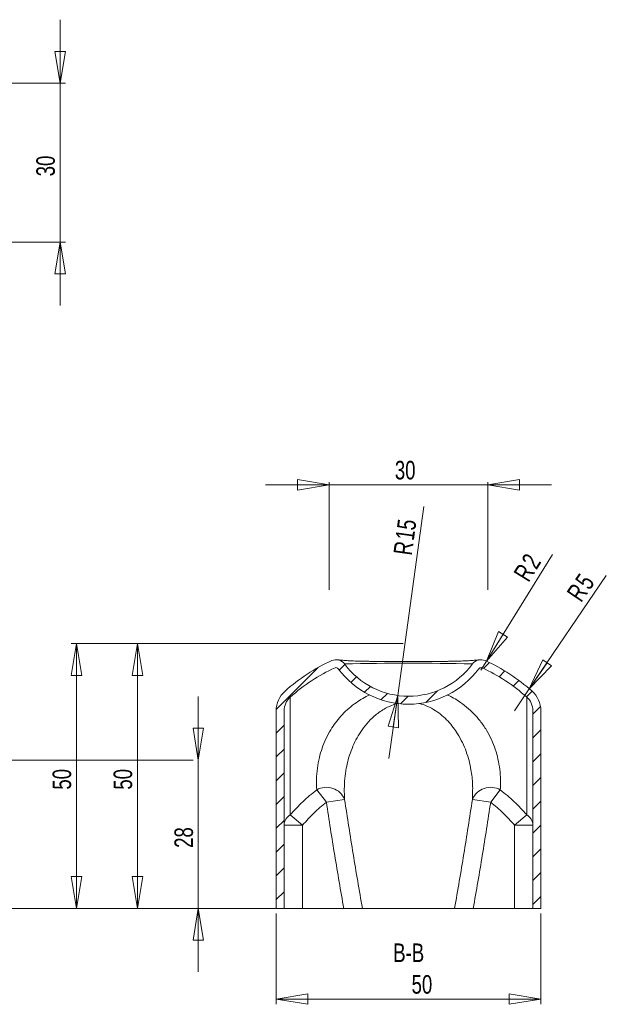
# Model space of a CAD drawing. Header units: millimetres. Extents: x 36 to 310, y 21 to 229.
# Tile 2 of 2: x 199 to 310, y 26 to 212. Entities that reach past the tile are written whole.
import ezdxf

# ---------------------------------------------------------------- set-up
doc = ezdxf.new("R2010")
doc.units = ezdxf.units.MM
doc.styles.add('SLDTEXTSTYLE0', font='TXT', dxfattribs={"width": 0.75})
doc.dimstyles.new('SLDDIMSTYLE0', dxfattribs={"dimtxt": 3.5, "dimasz": 6, "dimexe": 0, "dimexo": 0.0625, "dimgap": 0.875, "dimtad": 1, "dimrnd": 1e-09, "dimzin": 12, "dimdsep": 46, "dimtxsty": 'SLDTEXTSTYLE0', "dimblk1": 'CLOSED', "dimblk2": 'CLOSED', "dimsah": 1, "dimcen": 0.09, "dimadec": 0, "dimazin": 3, "dimtfac": 1, "dimtmove": 0, "dimatfit": 0, "dimldrblk": 'CLOSED', "dimfxl": 0, "dimfrac": 2, "dimtolj": 1, "dimtzin": 12, "dimarcsym": 0})
doc.dimstyles.new('SLDDIMSTYLE1', dxfattribs={"dimtxt": 3.5, "dimasz": 6, "dimexe": 0, "dimexo": 0.0625, "dimgap": 0.875, "dimtad": 1, "dimrnd": 1e-09, "dimzin": 12, "dimdsep": 46, "dimtxsty": 'SLDTEXTSTYLE0', "dimblk1": 'CLOSED', "dimblk2": 'CLOSED', "dimsah": 1, "dimcen": 0.09, "dimadec": 0, "dimazin": 3, "dimtfac": 1, "dimtofl": 0, "dimtmove": 0, "dimatfit": 3, "dimldrblk": 'CLOSED', "dimfxl": 0, "dimfrac": 2, "dimtolj": 1, "dimtzin": 12, "dimarcsym": 0})
doc.dimstyles.new('SLDDIMSTYLE3', dxfattribs={"dimtxt": 3.5, "dimasz": 6, "dimexe": 0, "dimexo": 0.0625, "dimgap": 0.875, "dimtad": 1, "dimrnd": 1e-09, "dimzin": 12, "dimdsep": 46, "dimtxsty": 'SLDTEXTSTYLE0', "dimblk1": 'CLOSED', "dimblk2": 'CLOSED', "dimsah": 1, "dimcen": 0, "dimadec": 0, "dimazin": 3, "dimtfac": 1, "dimtofl": 0, "dimtmove": 0, "dimatfit": 3, "dimldrblk": 'CLOSED', "dimfxl": 0, "dimfrac": 2, "dimtolj": 1, "dimtzin": 12, "dimarcsym": 0})
doc.dimstyles.new('SLDDIMSTYLE4', dxfattribs={"dimtxt": 3.5, "dimasz": 6, "dimexe": 0, "dimexo": 0.0625, "dimgap": 0.875, "dimtad": 1, "dimrnd": 1e-09, "dimzin": 12, "dimdsep": 46, "dimtxsty": 'SLDTEXTSTYLE0', "dimblk1": 'CLOSED', "dimblk2": 'CLOSED', "dimsah": 1, "dimcen": 0, "dimadec": 0, "dimazin": 3, "dimtfac": 1, "dimtofl": 0, "dimtmove": 1, "dimatfit": 3, "dimldrblk": 'CLOSED', "dimfxl": 0, "dimfrac": 2, "dimtolj": 1, "dimtzin": 12, "dimarcsym": 0})

# ---------------------------------------------------------------- blocks, each defined once
blk = doc.blocks.new('_CLOSED')
at = {"color": 0, "linetype": 'ByBlock', "lineweight": -2}
for p, q in [((-1, 0.166667), (0, 0)), ((-1, 0.166667), (-1, -0.166667)), ((0, 0), (-1, -0.166667)), ((0, 0), (-1, 0))]:
    blk.add_line(p, q, dxfattribs=at)
blk = doc.blocks.new('_D_3')
at = {"color": 7, "linetype": 'Continuous', "lineweight": 0}
for p, q in [((206.9437616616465, 199.8993975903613), (206.9437616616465, 211.8993975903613)), ((168.5, 199.8993975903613), (207.9437616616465, 199.8993975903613)), ((206.9437616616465, 169.8993975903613), (206.9437616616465, 199.8993975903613)), ((168.5, 169.8993975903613), (207.9437616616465, 169.8993975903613)), ((206.9437616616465, 169.8993975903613), (206.9437616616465, 157.8993975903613))]:
    blk.add_line(p, q, dxfattribs=at)
at = {"color": 7, "linetype": 'Continuous', "lineweight": 0, "xscale": 6, "yscale": 6}
for p, rotation in [((206.9437616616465, 199.8993975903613, 25.03912487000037), 270.0000000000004), ((206.9437616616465, 169.8993975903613, 25.03912487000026), 90.0000000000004)]:
    blk.add_blockref('_CLOSED', p, dxfattribs=dict(at, rotation=rotation))
at = {"color": 7, "linetype": 'Continuous', "lineweight": 0, "insert": (202.4320247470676, 182.3168453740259), "char_height": 3.5, "attachment_point": 1, "rotation": 90, "style": 'SLDTEXTSTYLE0'}
blk.add_mtext('30', dxfattribs=at)
blk = doc.blocks.new('_D_7')
at = {"color": 7, "linetype": 'Continuous', "lineweight": 0}
for p, q in [((247.7487969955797, 43.04720946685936), (247.7487969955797, 25.91915516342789)), ((297.7487969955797, 43.04720946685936), (297.7487969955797, 25.91915516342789)), ((247.7487969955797, 26.91915516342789), (297.7487969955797, 26.91915516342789))]:
    blk.add_line(p, q, dxfattribs=at)
at = {"color": 7, "linetype": 'Continuous', "lineweight": 0, "xscale": 6, "yscale": 6, "rotation": 180.0000000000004}
blk.add_blockref('_CLOSED', (247.7487969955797, 26.91915516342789, 92.88643092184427), dxfattribs=at)
at = {"color": 7, "linetype": 'Continuous', "lineweight": 0, "xscale": 6, "yscale": 6}
blk.add_blockref('_CLOSED', (297.7487969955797, 26.91915516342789, 92.88643092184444), dxfattribs=at)
at = {"color": 7, "linetype": 'Continuous', "lineweight": 0, "insert": (273.333337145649, 31.43089207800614), "char_height": 3.5, "attachment_point": 1, "style": 'SLDTEXTSTYLE0'}
blk.add_mtext('50', dxfattribs=at)
blk = doc.blocks.new('_D_8')
at = {"color": 7, "linetype": 'Continuous', "lineweight": 0}
for p, q in [((246.7487969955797, 94.04720946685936), (209.0150620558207, 94.04720946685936)), ((210.0150620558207, 44.04720946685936), (210.0150620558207, 94.04720946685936)), ((246.7487969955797, 44.04720946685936), (209.0150620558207, 44.04720946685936))]:
    blk.add_line(p, q, dxfattribs=at)
at = {"color": 7, "linetype": 'Continuous', "lineweight": 0, "xscale": 6, "yscale": 6}
for p, rotation in [((210.0150620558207, 94.04720946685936, 92.886430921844), 90.0000000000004), ((210.0150620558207, 44.04720946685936, 92.886430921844), 270.0000000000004)]:
    blk.add_blockref('_CLOSED', p, dxfattribs=dict(at, rotation=rotation))
at = {"color": 7, "linetype": 'Continuous', "lineweight": 0, "insert": (205.5033251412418, 66.46465725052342), "char_height": 3.5, "attachment_point": 1, "rotation": 90, "style": 'SLDTEXTSTYLE0'}
blk.add_mtext('50', dxfattribs=at)
blk = doc.blocks.new('_D_9')
at = {"color": 7, "linetype": 'Continuous', "lineweight": 0}
for p, q in [((233.0366595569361, 72.04720946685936), (233.0366595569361, 84.04720946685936)), ((159.7714242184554, 72.04720946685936), (232.0366595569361, 72.04720946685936)), ((233.0366595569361, 72.04720946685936), (233.0366595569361, 44.04720946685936)), ((159.3105022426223, 44.04720946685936), (232.0366595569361, 44.04720946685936)), ((233.0366595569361, 44.04720946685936), (233.0366595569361, 32.04720946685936))]:
    blk.add_line(p, q, dxfattribs=at)
at = {"color": 7, "linetype": 'Continuous', "lineweight": 0, "xscale": 6, "yscale": 6}
for p, rotation in [((233.0366595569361, 72.04720946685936, 92.68643092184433), 270.0000000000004), ((233.0366595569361, 44.04720946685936, 92.68643092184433), 90.0000000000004)]:
    blk.add_blockref('_CLOSED', p, dxfattribs=dict(at, rotation=rotation))
at = {"color": 7, "linetype": 'Continuous', "lineweight": 0, "insert": (228.5249226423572, 55.46465725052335), "char_height": 3.5, "attachment_point": 1, "rotation": 90.00000000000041, "style": 'SLDTEXTSTYLE0'}
blk.add_mtext('28', dxfattribs=at)
blk = doc.blocks.new('_D_10')
at = {"color": 7, "linetype": 'Continuous', "lineweight": 0}
for p, q in [((271.7487969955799, 94.04720946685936), (220.5463873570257, 94.04720946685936)), ((221.5463873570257, 94.04720946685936), (221.5463873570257, 44.04720946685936)), ((271.7487969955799, 44.04720946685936), (220.5463873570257, 44.04720946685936))]:
    blk.add_line(p, q, dxfattribs=at)
at = {"color": 7, "linetype": 'Continuous', "lineweight": 0, "xscale": 6, "yscale": 6}
for p, rotation in [((221.5463873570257, 94.04720946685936, 32.17778452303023), 90.0000000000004), ((221.5463873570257, 44.04720946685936, 32.17778452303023), 270.0000000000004)]:
    blk.add_blockref('_CLOSED', p, dxfattribs=dict(at, rotation=rotation))
at = {"color": 7, "linetype": 'Continuous', "lineweight": 0, "insert": (217.0346504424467, 66.46465725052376), "char_height": 3.5, "attachment_point": 1, "rotation": 90.00000000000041, "style": 'SLDTEXTSTYLE0'}
blk.add_mtext('50', dxfattribs=at)
blk = doc.blocks.new('_D_11')
at = {"color": 7, "linetype": 'Continuous', "lineweight": 0}
for p, q in [((257.7487969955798, 124.0525649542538), (245.7487969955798, 124.0525649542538)), ((257.7487969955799, 104.2130966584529), (257.7487969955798, 124.5525649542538)), ((287.7487969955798, 124.0525649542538), (257.7487969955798, 124.0525649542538)), ((287.7487969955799, 104.2130966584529), (287.7487969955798, 124.5525649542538)), ((287.7487969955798, 124.0525649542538), (299.7487969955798, 124.0525649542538))]:
    blk.add_line(p, q, dxfattribs=at)
at = {"color": 7, "linetype": 'Continuous', "lineweight": 0, "xscale": 6, "yscale": 6}
blk.add_blockref('_CLOSED', (257.7487969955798, 124.0525649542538, 48.06542340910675), dxfattribs=at)
at = {"color": 7, "linetype": 'Continuous', "lineweight": 0, "xscale": 6, "yscale": 6, "rotation": 180.0000000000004}
blk.add_blockref('_CLOSED', (287.7487969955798, 124.0525649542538, 48.06542340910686), dxfattribs=at)
at = {"color": 7, "linetype": 'Continuous', "lineweight": 0, "insert": (270.1662447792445, 128.5643018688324), "char_height": 3.5, "attachment_point": 1, "style": 'SLDTEXTSTYLE0'}
blk.add_mtext('30', dxfattribs=at)
blk = doc.blocks.new('_D_12')
at = {"color": 7, "linetype": 'Continuous', "lineweight": 0}
for q in [(310.1197187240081, 106.8882275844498), (292.7487969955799, 81.34541426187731)]:
    blk.add_line((295.5605472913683, 85.4799106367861), q, dxfattribs=at)
at = {"color": 7, "linetype": 'Continuous', "lineweight": 0, "xscale": 6, "yscale": 6, "rotation": 235.7815237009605}
blk.add_blockref('_CLOSED', (295.5605472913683, 85.4799106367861, 30.38643092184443), dxfattribs=at)
at = {"color": 7, "linetype": 'Continuous', "lineweight": 0, "char_height": 3.5, "attachment_point": 1, "rotation": 55.781523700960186, "style": 'SLDTEXTSTYLE0'}
for s, insert in [('5', (304.0561924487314, 105.9688558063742)), ('R', (302.4653159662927, 103.6295751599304))]:
    blk.add_mtext(s, dxfattribs=dict(at, insert=insert))
blk = doc.blocks.new('_D_13')
at = {"color": 7, "linetype": 'Continuous', "lineweight": 0}
for q in [(299.9438410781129, 110.9010413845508), (286.4274400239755, 89.01629663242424)]:
    blk.add_line((287.4783893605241, 90.71791512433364), q, dxfattribs=at)
at = {"color": 7, "linetype": 'Continuous', "lineweight": 0, "xscale": 6, "yscale": 6, "rotation": 238.2997968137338}
blk.add_blockref('_CLOSED', (287.4783893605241, 90.71791512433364, 30.38643092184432), dxfattribs=at)
at = {"color": 7, "linetype": 'Continuous', "lineweight": 0, "char_height": 3.5, "attachment_point": 1, "rotation": 58.29979681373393, "style": 'SLDTEXTSTYLE0'}
for s, insert in [('2', (293.9331894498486, 109.7120474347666)), ('R', (292.4466326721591, 107.3051259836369))]:
    blk.add_mtext(s, dxfattribs=dict(at, insert=insert))
blk = doc.blocks.new('_D_14')
at = {"color": 7, "linetype": 'Continuous', "lineweight": 0}
for q in [(275.6572217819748, 119.9465014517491), (269.0560340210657, 72.36431284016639)]:
    blk.add_line((270.7050287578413, 84.2504735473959), q, dxfattribs=at)
at = {"color": 7, "linetype": 'Continuous', "lineweight": 0, "xscale": 6, "yscale": 6, "rotation": 82.10163804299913}
blk.add_blockref('_CLOSED', (270.7050287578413, 84.2504735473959, 30.28643092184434), dxfattribs=at)
at = {"color": 7, "linetype": 'Continuous', "lineweight": 0, "char_height": 3.5, "attachment_point": 1, "rotation": 82.16902214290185, "style": 'SLDTEXTSTYLE0'}
for s, insert in [('15', (270.2675093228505, 113.8715992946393)), ('R', (269.8820575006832, 111.0690024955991))]:
    blk.add_mtext(s, dxfattribs=dict(at, insert=insert))

msp = doc.modelspace()

# ---------------------------------------------------------------- hatches: boundary and pattern name
at = {"linetype": 'Continuous', "lineweight": 0}
h = msp.add_hatch(dxfattribs=at)
h.set_pattern_fill('ANSI31', style=0)
h.set_pattern_definition([(45, (0, 0), (-2.245064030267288, 2.245064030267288), [])])
edge = h.paths.add_edge_path(flags=0)
edge.add_arc((286.4274400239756, 89.01629663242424), 2, 65.51189407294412, 143.5741573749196)
edge.add_arc((272.7487969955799, 99.11058833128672), 15, 216.4258426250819, 323.57415737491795, ccw=False)
edge.add_arc((259.0701539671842, 89.01629663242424), 2, 36.42584262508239, 114.488105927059)
edge.add_arc((272.7487969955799, 58.98473448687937), 35, 114.4881059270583, 131.8103148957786)
edge.add_arc((252.7487969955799, 81.34541426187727), 5, 131.8103148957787, 180)
edge.add_line((247.7487969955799, 81.34541426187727), (247.7487969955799, 44.04720946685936))
edge.add_line((247.7487969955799, 44.04720946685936), (249.2487969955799, 44.04720946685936))
edge.add_line((249.2487969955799, 44.04720946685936), (249.2487969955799, 81.34541426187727))
edge.add_arc((252.7487969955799, 81.34541426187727), 3.5, 131.8103148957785, 180, ccw=False)
edge.add_arc((272.7487969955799, 58.98473448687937), 33.5, 114.48810592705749, 131.8103148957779, ccw=False)
edge.add_arc((259.0701539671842, 89.01629663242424), 0.5, 36.42584262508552, 114.4881059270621, ccw=False)
edge.add_arc((272.7487969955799, 99.11058833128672), 16.5, 216.4258426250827, 323.5741573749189)
edge.add_arc((286.4274400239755, 89.01629663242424), 0.5, 65.51189407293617, 143.5741573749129, ccw=False)
edge.add_arc((272.7487969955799, 58.98473448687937), 33.5, 48.18968510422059, 65.51189407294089, ccw=False)
edge.add_arc((292.7487969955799, 81.34541426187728), 3.5, -7.958078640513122e-13, 48.1896851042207, ccw=False)
edge.add_line((296.2487969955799, 81.34541426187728), (296.2487969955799, 44.04720946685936))
edge.add_line((296.2487969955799, 44.04720946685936), (297.7487969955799, 44.04720946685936))
edge.add_line((297.7487969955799, 44.04720946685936), (297.7487969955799, 81.34541426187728))
edge.add_arc((292.7487969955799, 81.34541426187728), 5, 0, 48.18968510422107)
edge.add_arc((272.7487969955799, 58.98473448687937), 35, 48.18968510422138, 65.51189407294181)

# ---------------------------------------------------------------- linework, layer by layer
at = {"color": 7, "linetype": 'Continuous', "lineweight": 15}
for p, q in [((284.8181879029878, 90.20386036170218), (284.8146702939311, 90.20384449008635)), ((286.0251269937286, 89.31318756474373), (286.0212935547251, 89.31275990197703)), ((250.4154636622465, 61.71831726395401), (250.4154636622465, 83.954160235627)), ((295.0821303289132, 83.95416023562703), (295.0821303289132, 61.71831726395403)), ((247.7487969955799, 81.34541426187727), (247.7487969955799, 44.04720946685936)), ((249.2487969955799, 81.34541426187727), (249.2487969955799, 44.04720946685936)), ((296.2487969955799, 44.04720946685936), (296.2487969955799, 81.34541426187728)), ((297.7487969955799, 44.04720946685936), (297.7487969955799, 81.34541426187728)), ((257.2245191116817, 64.09156777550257), (255.4133533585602, 66.40725930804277)), ((288.2730748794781, 64.09156777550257), (290.0842406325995, 66.40725930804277)), ((260.6753879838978, 64.61851234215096), (257.2245191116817, 64.09156777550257)), ((288.2730748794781, 64.09156777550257), (284.8222060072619, 64.61851234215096)), ((252.7487969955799, 59.7543199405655), (250.4154636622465, 61.71831726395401)), ((292.7487969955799, 59.75431994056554), (295.0821303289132, 61.71831726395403)), ((252.7487969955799, 59.7543199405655), (249.2487969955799, 59.75431994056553)), ((252.7487969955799, 44.04720946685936), (252.7487969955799, 59.7543199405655)), ((296.2487969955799, 59.75431994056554), (292.7487969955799, 59.75431994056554)), ((292.7487969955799, 59.75431994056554), (292.7487969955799, 44.04720946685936)), ((247.7487969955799, 44.04720946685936), (249.2487969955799, 44.04720946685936)), ((249.2487969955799, 44.04720946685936), (252.7487969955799, 44.04720946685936)), ((260.5289502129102, 44.04720946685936), (252.7487969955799, 44.04720946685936)), ((292.7487969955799, 44.04720946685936), (284.9686437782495, 44.04720946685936)), ((292.7487969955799, 44.04720946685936), (296.2487969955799, 44.04720946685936)), ((296.2487969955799, 44.04720946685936), (297.7487969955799, 44.04720946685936))]:
    msp.add_line(p, q, dxfattribs=at)
for centre, radius, start, end in [((272.7487969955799, 58.98473448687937), 35.00000000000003, 114.4881059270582, 131.8103148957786), ((272.7487969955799, 58.98473448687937), 33.50000000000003, 114.4881059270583, 131.8103148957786), ((259.0701539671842, 89.01629663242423), 2.000000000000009, 36.42584262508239, 114.4881059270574), ((259.0701539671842, 89.01629663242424), 0.5000000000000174, 36.42584262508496, 114.4881059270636), ((272.7487969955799, 99.11058833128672), 16.50000000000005, 216.4258426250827, 323.5741573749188), ((272.7487969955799, 99.11058833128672), 15.00000000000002, 216.4258426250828, 323.5741573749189), ((286.4274400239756, 89.01629663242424), 2.000000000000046, 65.51189407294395, 143.5741573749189), ((286.4274400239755, 89.01629663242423), 0.5000000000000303, 65.51189407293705, 143.5741573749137), ((272.7487969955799, 58.98473448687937), 33.5, 48.18968510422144, 65.51189407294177), ((272.7487969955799, 58.98473448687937), 35.00000000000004, 48.18968510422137, 65.5118940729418), ((252.7487969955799, 81.34541426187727), 5.000000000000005, 131.8103148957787, 180), ((252.7487969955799, 81.34541426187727), 3.5, 131.8103148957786, 180), ((292.7487969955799, 81.34541426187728), 3.5, 0, 48.18968510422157), ((292.7487969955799, 81.34541426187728), 5.000000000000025, 0, 48.18968510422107), ((257.2675399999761, 63.22764930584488), 3.680750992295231, 22.20210471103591, 120.248559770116), ((288.2300539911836, 63.22764930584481), 3.680750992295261, 59.75144022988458, 157.797895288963), ((251.6624182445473, 59.64907888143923), 2.415914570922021, 121.0738074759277, 177.503315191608), ((293.8351757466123, 59.64907888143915), 2.415914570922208, 2.496684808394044, 58.92619252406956)]:
    msp.add_arc(centre, radius, start, end, dxfattribs=at)
at = {"color": 8, "linetype": 'Continuous', "lineweight": 15}
msp.add_arc((272.7009129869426, -380.5168565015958), 470.8741975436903, 88.53531964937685, 91.46293098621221, dxfattribs=at)
at = {"color": 7, "linetype": 'Continuous', "lineweight": 15}
for points, knots in [([(286.1695849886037, 90.9922805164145), (286.1658547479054, 90.99182490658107), (286.1562083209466, 90.9906466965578), (286.0779767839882, 90.9819451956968), (285.9238593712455, 90.96601546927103), (285.6730718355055, 90.94166834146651), (285.3461387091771, 90.91104605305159), (284.98649387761, 90.88076500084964), (284.5839146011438, 90.85162861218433), (284.1336999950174, 90.82378205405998), (283.6187718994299, 90.79691485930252), (283.055445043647, 90.7726431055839), (282.4515588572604, 90.75176860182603), (281.8397367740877, 90.7346154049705), (281.1986794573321, 90.72006598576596), (280.5058496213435, 90.70742373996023), (279.7569580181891, 90.6967107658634), (278.9839163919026, 90.68834906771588), (278.2282995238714, 90.68231965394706), (277.4701894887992, 90.67774403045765), (276.6653777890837, 90.67411907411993), (275.8124645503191, 90.67138972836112), (274.9375671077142, 90.66953324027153), (274.054190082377, 90.66845567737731), (273.1743615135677, 90.66805205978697), (272.3084653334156, 90.66820885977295), (271.4650646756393, 90.66883805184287), (270.6503257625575, 90.66978012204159), (269.8503344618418, 90.67135838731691), (269.0561377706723, 90.67370565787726), (268.261595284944, 90.67700695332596), (267.4754926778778, 90.68142546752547), (266.7024340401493, 90.68717103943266), (265.9493756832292, 90.69448251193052), (265.2250738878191, 90.70360823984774), (264.5406041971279, 90.71486986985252), (263.8825543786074, 90.7288508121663), (263.2520658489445, 90.745576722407), (262.6526137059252, 90.76518817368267), (262.0954968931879, 90.78732779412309), (261.581168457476, 90.81190568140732), (261.1115819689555, 90.83877495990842), (260.682494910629, 90.86771619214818), (260.3069912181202, 90.89713978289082), (259.9874832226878, 90.92603287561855), (259.729832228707, 90.95243786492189), (259.500759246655, 90.97814769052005), (259.349066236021, 90.9939508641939), (259.2634383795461, 91.0014675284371), (259.2230007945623, 91.00567587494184), (259.1666822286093, 91.00831270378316), (259.1312847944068, 91.01209563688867), (259.0572875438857, 91.01154284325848), (259.0404541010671, 91.01141708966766)], [0, 0, 0, 0, 0.01477997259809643, 0.03822110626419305, 0.06819962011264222, 0.1006638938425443, 0.1334509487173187, 0.1613771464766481, 0.1876483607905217, 0.2124990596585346, 0.2361244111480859, 0.2610843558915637, 0.2821864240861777, 0.3020522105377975, 0.3208456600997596, 0.338724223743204, 0.3576793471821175, 0.3758139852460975, 0.3908313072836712, 0.4053341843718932, 0.4206280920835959, 0.4358921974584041, 0.4509945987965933, 0.4658436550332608, 0.4803798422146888, 0.4945813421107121, 0.5084650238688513, 0.522064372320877, 0.5355166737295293, 0.5497012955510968, 0.5644080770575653, 0.5797274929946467, 0.5957098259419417, 0.6123612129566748, 0.6296298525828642, 0.6473914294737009, 0.6656297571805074, 0.6856310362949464, 0.7064762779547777, 0.7283305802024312, 0.7513303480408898, 0.7756148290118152, 0.8013704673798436, 0.8288163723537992, 0.857389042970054, 0.8875890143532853, 0.9203651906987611, 0.9565130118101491, 0.9753101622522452, 0.9877871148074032, 0.9934259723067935, 0.9985044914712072, 0.9999999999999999, 0.9999999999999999, 0.9999999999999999, 0.9999999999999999]), ([(286.0384302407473, 89.29892749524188), (286.0564886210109, 89.32366844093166), (286.0951449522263, 89.37662967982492), (286.1692033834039, 89.43212634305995), (286.2366590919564, 89.46789222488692), (286.2819019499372, 89.4849815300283), (286.3127850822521, 89.49429295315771), (286.3397837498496, 89.50075079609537), (286.3576447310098, 89.50397757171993), (286.3648278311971, 89.50504847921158), (286.3629687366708, 89.50479617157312), (286.3623128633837, 89.50470715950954)], [0, 0, 0, 0, 0.07637151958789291, 0.1634832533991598, 0.2329303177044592, 0.2850304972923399, 0.3374309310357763, 0.4152784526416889, 0.5747052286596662, 0.84995949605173, 1, 1, 1, 1]), ([(255.4133533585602, 66.40725930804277), (254.499649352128, 65.71415177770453), (253.6248487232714, 64.97227787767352), (251.9600866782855, 63.40720234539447), (251.1684016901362, 62.58272323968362), (250.4154636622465, 61.718317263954)], [0, 0, 0, 0, 0.5, 0.5, 1, 1, 1, 1]), ([(295.0821303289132, 61.71831726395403), (294.329915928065, 62.58189248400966), (293.538297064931, 63.40646536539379), (291.8717853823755, 64.97317480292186), (290.9969595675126, 65.71489902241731), (290.0842406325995, 66.40725930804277)], [0, 0, 0, 0, 0.5, 0.5, 1, 1, 1, 1]), ([(252.7487969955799, 59.75431994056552), (253.4202490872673, 60.55204075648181), (254.1275539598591, 61.31393078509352), (255.6181170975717, 62.76180404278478), (256.4029679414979, 63.44901011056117), (257.2245191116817, 64.09156777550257)], [0, 0, 0, 0, 0.5, 0.5, 1, 1, 1, 1]), ([(257.2245191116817, 64.09156777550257), (257.7356311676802, 60.74438327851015), (258.2590711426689, 57.39910940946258), (259.3503844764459, 50.7156622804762), (259.9178730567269, 47.37769052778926), (260.5289502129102, 44.04720946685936)], [0, 0, 0, 0, 0.5, 0.5, 1, 1, 1, 1]), ([(264.0513761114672, 44.04720946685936), (263.4290624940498, 47.46520711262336), (262.8499155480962, 50.89088824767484), (261.7346972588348, 57.75007547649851), (261.1989973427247, 61.18333061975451), (260.6753879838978, 64.61851234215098)], [0, 0, 0, 0, 0.5, 0.5, 1, 1, 1, 1]), ([(284.8222060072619, 64.61851234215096), (284.2985905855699, 61.18329084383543), (283.7628675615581, 57.74989455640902), (282.64769010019, 50.89096144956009), (282.0685522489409, 47.46532109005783), (281.4462178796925, 44.04720946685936)], [0, 0, 0, 0, 0.5, 0.5, 1, 1, 1, 1]), ([(284.9686437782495, 44.04720946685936), (285.5797388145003, 47.37778797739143), (286.1472194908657, 50.71572453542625), (287.2384997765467, 57.3989669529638), (287.7619584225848, 60.74435445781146), (288.2730748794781, 64.09156777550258)], [0, 0, 0, 0, 0.5, 0.5, 1, 1, 1, 1]), ([(288.2730748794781, 64.09156777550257), (289.0937156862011, 63.44972213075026), (289.8785982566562, 62.76265203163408), (291.3707553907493, 61.31324139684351), (292.0779969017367, 60.55126614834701), (292.7487969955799, 59.75431994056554)], [0, 0, 0, 0, 0.5, 0.5, 1, 1, 1, 1]), ([(260.5289502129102, 44.04720946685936), (260.9529619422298, 44.04720946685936), (261.3663065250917, 44.04720946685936), (261.9627851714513, 44.04720946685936), (262.1525189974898, 44.04720946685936), (262.5143410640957, 44.04720946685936), (262.6875254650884, 44.04720946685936), (263.0101145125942, 44.04720946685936), (263.1572135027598, 44.04720946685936), (263.423628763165, 44.04720946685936), (263.5438796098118, 44.04720946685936), (263.7497773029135, 44.04720946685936), (263.8349490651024, 44.04720946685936), (263.9702661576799, 44.04720946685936), (264.0205453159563, 44.04720946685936), (264.0513761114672, 44.04720946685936)], [0, 0, 0, 0, 0.249999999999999, 0.249999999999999, 0.3749999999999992, 0.3749999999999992, 0.4999999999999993, 0.4999999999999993, 0.6249999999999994, 0.6249999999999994, 0.7499999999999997, 0.7499999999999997, 0.8749999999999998, 0.8749999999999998, 1, 1, 1, 1]), ([(281.4462178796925, 44.04720946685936), (281.2509789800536, 44.04720946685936), (280.9675055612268, 44.04720946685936), (280.3809054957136, 44.04720946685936), (280.1581605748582, 44.04720946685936), (279.6463168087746, 44.04720946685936), (279.357497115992, 44.04720946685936), (278.6913477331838, 44.04720946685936), (278.318841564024, 44.04720946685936), (277.6872297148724, 44.04720946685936), (277.4630477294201, 44.04720946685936), (276.9902068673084, 44.04720946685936), (276.7423808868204, 44.04720946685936), (276.2204816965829, 44.04720946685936), (275.9464401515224, 44.04720946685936), (275.3670101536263, 44.04720946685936), (275.0604502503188, 44.04720946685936), (274.4340487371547, 44.04720946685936), (274.111754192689, 44.04720946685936), (273.6131126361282, 44.04720946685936), (273.4437136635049, 44.04720946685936), (273.1069332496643, 44.04720946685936), (272.9387736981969, 44.04720946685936), (272.4349768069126, 44.04720946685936), (272.1000185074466, 44.04720946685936), (271.431927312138, 44.04720946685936), (271.1055226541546, 44.04720946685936), (270.4769574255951, 44.04720946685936), (270.1712475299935, 44.04720946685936), (269.5864830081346, 44.04720946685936), (269.3104364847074, 44.04720946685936), (268.7853640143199, 44.04720946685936), (268.5363744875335, 44.04720946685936), (268.061761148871, 44.04720946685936), (267.836131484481, 44.04720946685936), (267.202835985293, 44.04720946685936), (266.8325128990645, 44.04720946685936), (266.1676381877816, 44.04720946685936), (265.8721398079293, 44.04720946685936), (265.3512193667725, 44.04720946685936), (265.125404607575, 44.04720946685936), (264.5320026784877, 44.04720946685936), (264.2471432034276, 44.04720946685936), (264.0513761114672, 44.04720946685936)], [0, 0, 0, 0, 0.1249999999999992, 0.1249999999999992, 0.1874999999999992, 0.1874999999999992, 0.2499999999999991, 0.2499999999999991, 0.3124999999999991, 0.3124999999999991, 0.3437499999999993, 0.3437499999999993, 0.3749999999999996, 0.3749999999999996, 0.4062499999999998, 0.4062499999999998, 0.4375000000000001, 0.4375000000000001, 0.4687500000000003, 0.4687500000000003, 0.4843750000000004, 0.4843750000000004, 0.5000000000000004, 0.5000000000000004, 0.5312500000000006, 0.5312500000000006, 0.5625000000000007, 0.5625000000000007, 0.5937500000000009, 0.5937500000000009, 0.625000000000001, 0.625000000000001, 0.6562500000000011, 0.6562500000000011, 0.6875000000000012, 0.6875000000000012, 0.750000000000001, 0.750000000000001, 0.8125000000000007, 0.8125000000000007, 0.8750000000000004, 0.8750000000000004, 1, 1, 1, 1]), ([(281.4462178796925, 44.04720946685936), (281.4770331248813, 44.04720946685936), (281.526564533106, 44.04720946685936), (281.6613317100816, 44.04720946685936), (281.7473003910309, 44.04720946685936), (281.9534635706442, 44.04720946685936), (282.0718364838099, 44.04720946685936), (282.3380694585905, 44.04720946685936), (282.4875810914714, 44.04720946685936), (282.808943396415, 44.04720946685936), (282.9799796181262, 44.04720946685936), (283.3422927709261, 44.04720946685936), (283.5355265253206, 44.04720946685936), (283.9300342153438, 44.04720946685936), (284.1318882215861, 44.04720946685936), (284.5447175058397, 44.04720946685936), (284.756742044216, 44.04720946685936), (284.9686437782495, 44.04720946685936)], [0, 0, 0, 0, 0.125, 0.125, 0.25, 0.25, 0.375, 0.375, 0.5, 0.5, 0.625, 0.625, 0.75, 0.75, 0.875, 0.875, 1, 1, 1, 1])]:
    msp.add_open_spline(points, degree=3, knots=knots, dxfattribs=at)
at = {"color": 8, "linetype": 'Continuous', "lineweight": 15}
for points, knots in [([(286.1575017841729, 89.4191772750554), (286.1760043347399, 89.42087844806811), (286.3825174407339, 89.43986580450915), (286.5625278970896, 89.46296057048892), (286.6106365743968, 89.46853362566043), (286.6346921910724, 89.47132030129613)], [0, 0, 0, 0, 0.04689608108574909, 0.5234227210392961, 1, 1, 1, 1]), ([(265.4033864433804, 84.35636192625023), (265.3051309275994, 84.3142126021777), (264.7185851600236, 84.06259815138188), (263.7599023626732, 83.5012386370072), (262.4260821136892, 82.61874760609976), (261.1515508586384, 81.56611618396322), (259.9539871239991, 80.35943602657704), (258.9249261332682, 79.09576824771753), (257.9636877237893, 77.66522607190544), (257.109533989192, 76.0692355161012), (256.3999630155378, 74.31241385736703), (255.8594071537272, 72.45285291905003), (255.504489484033, 70.49846157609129), (255.3350685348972, 68.45331284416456), (255.3872653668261, 67.08909552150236), (255.4133533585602, 66.40725930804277)], [0, 0, 0, 0, 0.01122289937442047, 0.06699617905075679, 0.1226495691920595, 0.1934200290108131, 0.2644958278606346, 0.3357004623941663, 0.4066473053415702, 0.4987278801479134, 0.5909686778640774, 0.6831169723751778, 0.7886907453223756, 0.8943875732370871, 1, 1, 1, 1]), ([(290.0842406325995, 66.40725930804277), (290.1098710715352, 67.05663728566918), (290.1611505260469, 68.35586390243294), (290.0140256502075, 70.30376531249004), (289.6910484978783, 72.21644632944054), (289.1753300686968, 74.09215931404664), (288.4617792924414, 75.92156452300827), (287.5161699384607, 77.71946554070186), (286.3954257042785, 79.35059916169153), (285.1332995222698, 80.80555357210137), (283.769121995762, 82.07917914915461), (282.3497013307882, 83.12326022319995), (281.1048551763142, 83.88074389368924), (280.3709959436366, 84.22404975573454), (280.0809817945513, 84.35972094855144)], [0, 0, 0, 0, 0.1005489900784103, 0.2011708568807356, 0.301688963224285, 0.3973017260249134, 0.4932102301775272, 0.5889711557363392, 0.6843819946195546, 0.760865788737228, 0.8374976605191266, 0.9138331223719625, 0.9659476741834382, 1, 1, 1, 1]), ([(260.6753879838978, 64.61851234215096), (260.6450843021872, 65.27529847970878), (260.5844579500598, 66.58928230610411), (260.6930869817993, 68.55387260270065), (260.9512166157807, 70.41631440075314), (261.3537527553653, 72.17572625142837), (261.8848358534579, 73.82943158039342), (262.5797009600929, 75.45011921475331), (263.4459348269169, 77.03165728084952), (264.5123239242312, 78.55335233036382), (265.6271136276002, 79.77773329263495), (266.6884775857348, 80.71147545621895), (267.6058199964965, 81.38220049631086), (268.482208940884, 81.89858366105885), (269.4186400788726, 82.33304333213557), (270.166012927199, 82.62422469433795), (270.7331548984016, 82.73200833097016), (270.8897119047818, 82.76176152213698)], [0, 0, 0, 0, 0.0986342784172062, 0.1973303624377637, 0.2959354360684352, 0.3796096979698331, 0.4633469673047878, 0.5469670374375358, 0.6276517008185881, 0.7084588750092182, 0.788908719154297, 0.8319104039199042, 0.874986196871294, 0.9178854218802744, 0.942728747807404, 0.9841905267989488, 1, 1, 1, 1]), ([(274.7049704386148, 82.7405538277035), (274.8990626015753, 82.69842970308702), (275.4836340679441, 82.5715592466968), (276.5530981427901, 82.14104512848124), (277.8448347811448, 81.43754147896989), (279.1203110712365, 80.47161085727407), (280.2438191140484, 79.392894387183), (281.2182657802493, 78.22451197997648), (282.1380366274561, 76.87586015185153), (282.9725187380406, 75.35312120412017), (283.6805983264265, 73.65969503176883), (284.2070917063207, 71.9516441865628), (284.6499766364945, 69.87586071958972), (284.9264113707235, 67.43403392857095), (284.8569438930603, 65.55709423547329), (284.8222060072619, 64.61851234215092)], [0, 0, 0, 0, 0.01985617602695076, 0.05980331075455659, 0.1192295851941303, 0.1787915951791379, 0.2426631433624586, 0.3067658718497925, 0.3707800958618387, 0.4571578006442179, 0.5437885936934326, 0.6305394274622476, 0.717081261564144, 0.8585237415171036, 1, 1, 1, 1])]:
    msp.add_open_spline(points, degree=3, knots=knots, dxfattribs=at)

# ---------------------------------------------------------------- texts
at = {"color": 7, "linetype": 'Continuous', "lineweight": 0, "insert": (272.7882935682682, 37.4079370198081), "char_height": 3.5, "attachment_point": 2, "style": 'SLDTEXTSTYLE0'}
msp.add_mtext('B-B', dxfattribs=at)

# ---------------------------------------------------------------- dimensions: what is measured, and where the dimension line sits
at = {"color": 7, "linetype": 'Continuous', "lineweight": 0}
for base, p1, p2, dimstyle, picture, middle in [((206.9437616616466, 199.8993975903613), (167.5, 169.8993975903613), (167.5, 199.8993975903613), 'SLDDIMSTYLE0', '_D_3', (206.9437616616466, 184.8993975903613)), ((210.0150620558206, 94.04720946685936), (247.7487969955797, 44.04720946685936), (247.7487969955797, 94.04720946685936), 'SLDDIMSTYLE1', '_D_8', (210.0150620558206, 69.04720946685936)), ((221.5463873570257, 44.04720946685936), (272.7487969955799, 94.04720946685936), (272.7487969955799, 44.04720946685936), 'SLDDIMSTYLE1', '_D_10', (221.5463873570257, 69.04720946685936)), ((233.0366595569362, 44.04720946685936), (272.7487969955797, 72.04720946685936), (272.7487969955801, 44.04720946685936), 'SLDDIMSTYLE0', '_D_9', (233.0366595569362, 58.04720946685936))]:
    dim = msp.add_linear_dim(base=base, p1=p1, p2=p2, angle=90.0000000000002, dimstyle=dimstyle, dxfattribs=at)
    dim.commit()
    dim.dimension.update_dxf_attribs({"geometry": picture, "text_midpoint": middle, "dimtype": 160})
for base, p1, p2, dimstyle, picture, middle in [((257.7487969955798, 124.0525649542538), (287.7487969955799, 103.7130966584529), (257.7487969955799, 103.7130966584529), 'SLDDIMSTYLE0', '_D_11', (272.7487969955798, 124.0525649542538)), ((297.7487969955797, 26.91915516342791), (247.7487969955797, 44.04720946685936), (297.7487969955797, 44.04720946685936), 'SLDDIMSTYLE1', '_D_7', (275.9158893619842, 26.91915516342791))]:
    dim = msp.add_linear_dim(base=base, p1=p1, p2=p2, dimstyle=dimstyle, dxfattribs=at)
    dim.commit()
    dim.dimension.update_dxf_attribs({"geometry": picture, "text_midpoint": middle, "dimtype": 160})
for center, mpoint, dimstyle, picture, middle in [((272.7487969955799, 99.11058833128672), (270.7050287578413, 84.2504735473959), 'SLDDIMSTYLE4', '_D_14', (274.8870031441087, 114.6572927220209)), ((286.4274400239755, 89.01629663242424), (287.4783893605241, 90.71791512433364), 'SLDDIMSTYLE3', '_D_13', (297.7803371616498, 107.3980516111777)), ((292.7487969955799, 81.34541426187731), (295.5605472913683, 85.4799106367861), 'SLDDIMSTYLE3', '_D_12', (307.7857237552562, 103.4562347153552))]:
    dim = msp.add_radius_dim(center=center, mpoint=mpoint, dimstyle=dimstyle, dxfattribs=at)
    dim.commit()
    dim.dimension.update_dxf_attribs({"geometry": picture, "text_midpoint": middle, "dimtype": 164})

doc.saveas('drawing.dxf')
